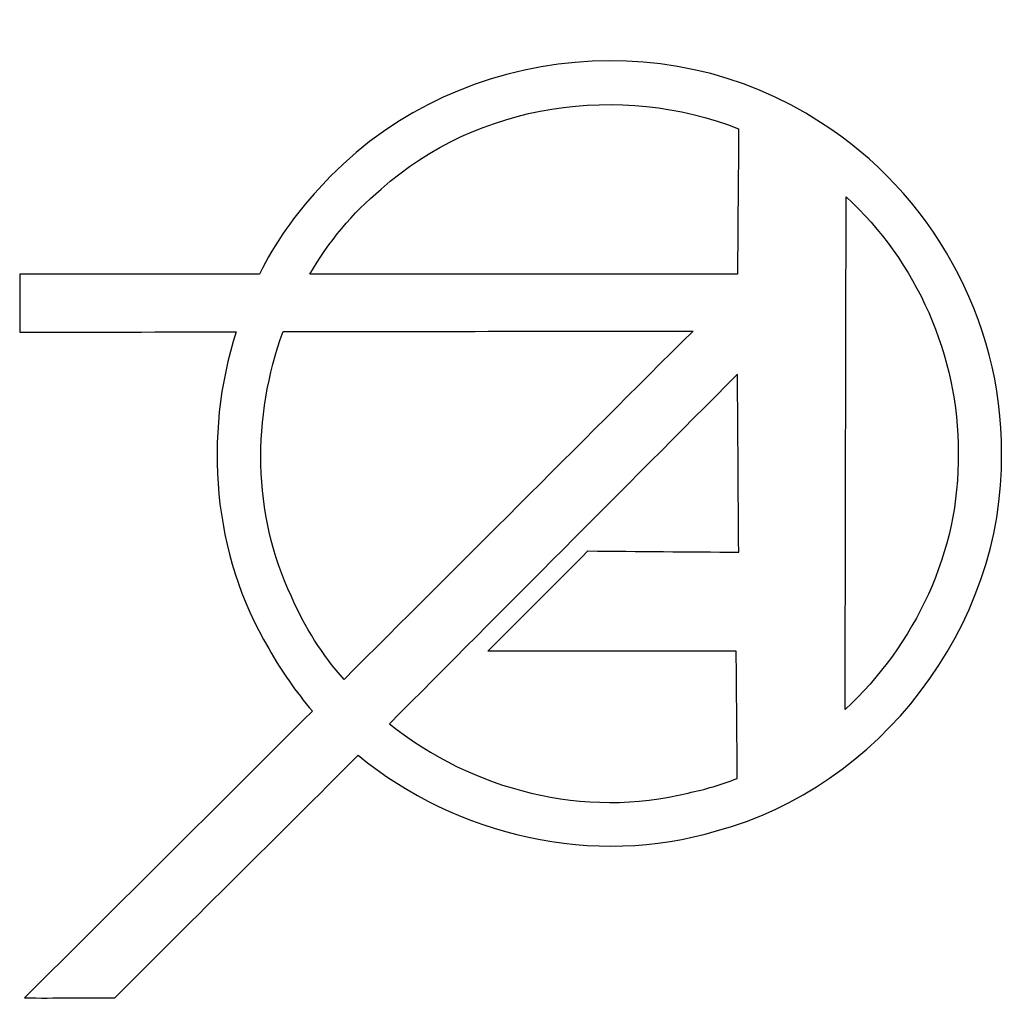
# Model space of a CAD drawing. Extents: x 0.1 to 63.5, y 0.1 to 63.1.
import ezdxf

# ---------------------------------------------------------------- set-up
doc = ezdxf.new("R2010")
doc.units = 0
doc.layers.add('Layer_1', color=7, linetype='CONTINUOUS')

msp = doc.modelspace()

# ---------------------------------------------------------------- linework, layer by layer
at = {"layer": 'Layer_1', "color": 7}
for points in [[(46.403198, 56.061071), (46.403198, 56.061071)], [(14.051173, 42.99484), (14.051173, 42.99484)], [(17.081067, 43.006534), (17.081067, 43.006533)], [(60.534987, 35.194658), (60.534987, 35.194658)], [(63.324878, 35.187266), (63.324878, 35.187266)], [(53.256877, 18.683467), (53.256877, 18.683467)], [(46.319378, 14.250221), (46.319378, 14.250221)]]:
    msp.add_lwpolyline(points, dxfattribs=at)
for points in [[(51.680107, 56.46714), (41.688772, 63.080211), (27.388679, 61.264024), (19.36828, 52.171013)], [(23.388726, 52.172182), (29.630568, 57.757257), (38.797301, 59.034269), (46.403198, 56.061071)], [(63.324878, 35.187266), (63.405221, 43.783124), (58.735242, 52.026591), (51.680107, 56.46714)], [(46.403198, 56.061071), (46.37904, 52.944652), (46.352996, 49.821531), (46.328838, 46.705112)], [(19.36828, 52.171013), (17.834712, 50.5501), (16.561303, 48.704385), (15.554028, 46.710012)], [(18.808532, 46.706325), (19.997928, 48.778615), (21.543065, 50.641644), (23.388726, 52.172182)], [(53.256877, 18.683467), (53.280273, 29.675314), (53.300328, 40.682474), (53.32531, 51.677354)], [(53.32531, 51.677354), (57.832046, 47.556054), (60.576883, 41.439713), (60.534987, 35.194658)], [(15.554028, 46.710012), (10.408374, 46.705113), (5.266744, 46.705113), (0.125115, 46.705113)], [(0.125115, 46.705113), (0.125115, 45.459229), (0.125115, 44.213346), (0.125115, 42.967462)], [(46.328838, 46.705112), (37.163307, 46.705112), (27.997777, 46.705112), (18.808532, 46.706325)], [(0.125115, 42.967462), (4.768756, 42.975982), (9.407532, 42.98632), (14.051173, 42.99484)], [(14.051173, 42.99484), (11.931659, 36.302865), (12.526034, 28.676078), (16.152946, 22.614303)], [(17.613055, 25.954567), (15.094799, 31.277715), (15.085492, 37.538654), (17.081067, 43.006534)], [(17.081067, 43.006533), (25.865722, 43.022651), (34.681301, 43.030866), (43.465956, 43.046983)], [(43.465956, 43.046983), (35.984372, 35.579228), (28.502785, 28.111473), (21.002439, 20.626934)], [(46.328852, 40.263628), (38.861049, 32.766189), (31.393246, 25.268753), (23.925244, 17.772524)], [(46.408377, 28.812103), (46.381876, 32.629277), (46.355361, 36.446454), (46.328852, 40.263628)], [(44.98066, 10.886245), (55.370163, 13.640813), (63.504688, 23.972018), (63.324878, 35.187266)], [(60.534987, 35.194658), (60.643471, 28.845592), (57.74572, 22.856531), (53.256877, 18.683467)], [(30.264907, 22.450143), (32.412068, 24.597304), (34.559229, 26.744467), (36.706389, 28.891628)], [(36.706389, 28.891628), (39.940385, 28.865127), (43.174381, 28.838612), (46.408377, 28.812103)], [(21.002439, 20.626934), (19.619204, 22.193925), (18.47275, 23.984946), (17.613055, 25.954567)], [(16.152946, 22.614303), (16.960219, 21.168826), (17.909206, 19.830181), (18.964432, 18.593971)], [(46.249328, 22.450143), (40.921186, 22.450143), (35.593048, 22.450143), (30.264907, 22.450143)], [(46.319378, 14.250221), (46.296744, 16.989242), (46.271965, 19.711122), (46.249328, 22.450143)], [(18.964432, 18.593971), (12.784116, 12.421859), (6.613664, 6.291811), (0.443213, 0.132766)], [(23.925244, 17.772524), (29.273463, 13.482868), (36.506511, 11.653915), (43.152969, 13.316941)], [(6.2485, 0.132766), (11.464548, 5.369512), (16.680596, 10.497735), (21.906885, 15.742824)], [(21.906885, 15.742824), (28.277882, 10.527933), (37.108471, 8.519324), (44.98066, 10.886245)], [(43.152969, 13.316941), (44.235218, 13.544796), (45.292092, 13.847451), (46.319378, 14.250221)], [(0.443213, 0.132766), (2.378308, 0.106265), (4.313404, 0.159266), (6.2485, 0.132766)]]:
    msp.add_open_spline(points, degree=3, dxfattribs=at)

doc.saveas('drawing.dxf')
